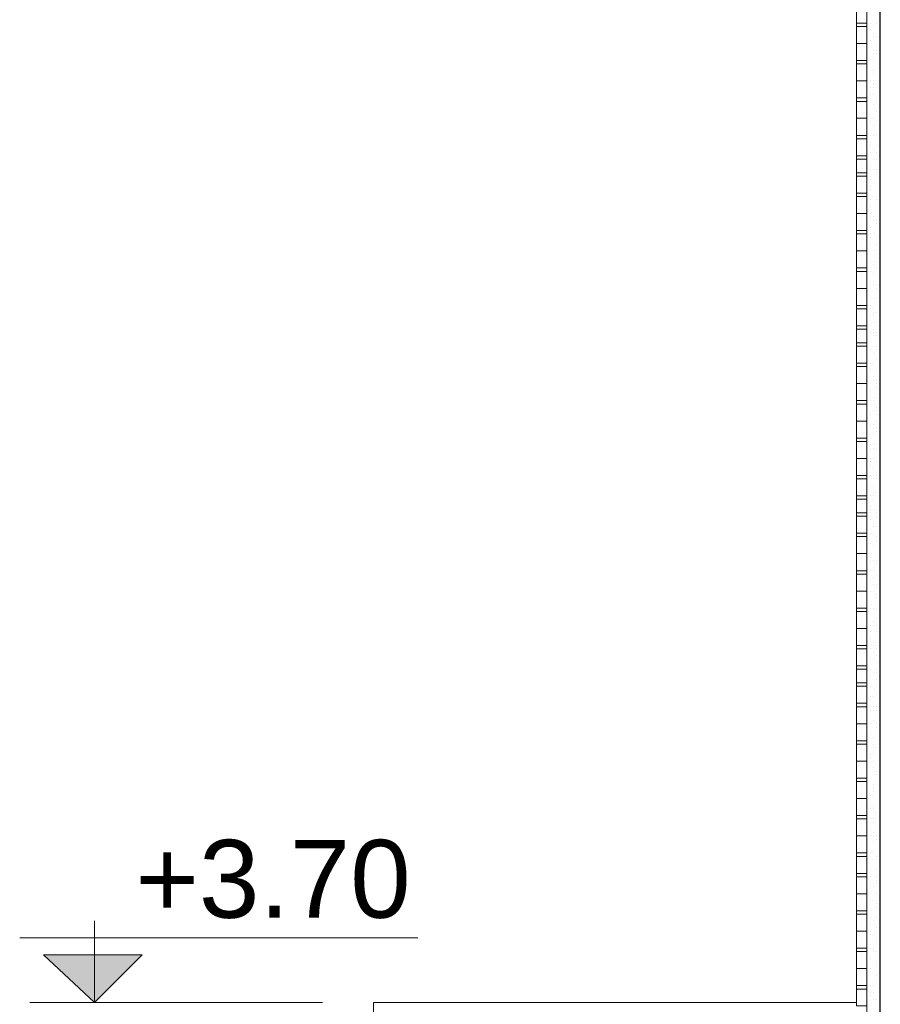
# Model space of a CAD drawing. Header units: metres. Extents: x 5.7 to 89.8, y 4 to 63.5.
# Tile 138 of 256: x 29 to 31.4, y 35.2 to 38. Entities that reach past the tile are written whole.
import ezdxf

# ---------------------------------------------------------------- set-up
doc = ezdxf.new("R2010")
doc.units = ezdxf.units.M
doc.header["$MEASUREMENT"] = 0
for name, color, linetype in [('PDF17_hatch-borshi', 7, 'Continuous'), ('PDF17_kaff', 7, 'Continuous'), ('PDF17_Text', 7, 'Continuous'), ('PDF17_textt', 7, 'Continuous'), ('PDF17_wall', 7, 'Continuous')]:
    doc.layers.add(name, color=color, linetype=linetype)
doc.styles.add('PDF Arial', font='arial.ttf')

msp = doc.modelspace()

# ---------------------------------------------------------------- linework, layer by layer
at = {"layer": 'PDF17_hatch-borshi', "lineweight": 18}
for points in [[(31.3528, 38.0208), (31.3528, 38.0208)], [(31.3528, 38.0111), (31.3528, 38.0111)], [(31.3624, 38.0208), (31.3624, 38.0208)], [(31.372, 38.0111), (31.372, 38.0111)], [(31.3817, 38.0208), (31.3817, 38.0208)], [(31.3528, 38.0015), (31.3528, 38.0015)], [(31.3624, 38.0015), (31.3624, 38.0015)], [(31.372, 37.9919), (31.372, 37.9919)], [(31.372, 37.9919), (31.372, 37.9919)], [(31.372, 37.9822), (31.372, 37.9822)], [(31.372, 37.9822), (31.372, 37.9822)], [(31.3817, 37.9822), (31.3817, 37.9822)], [(31.3624, 37.9726), (31.3624, 37.9726)], [(31.3817, 37.9533), (31.3817, 37.9533)], [(31.3528, 37.9437), (31.3528, 37.9437)], [(31.3528, 37.9341), (31.3528, 37.9341)], [(31.3528, 37.9341), (31.3528, 37.9341)], [(31.372, 37.9437), (31.372, 37.9437)], [(31.372, 37.9341), (31.372, 37.9341)], [(31.372, 37.9245), (31.372, 37.9245)], [(31.3817, 37.9437), (31.3817, 37.9437)], [(31.3817, 37.9341), (31.3817, 37.9341)], [(31.372, 37.9148), (31.372, 37.9148)], [(31.3528, 37.8859), (31.3528, 37.8859)], [(31.3528, 37.8763), (31.3528, 37.8763)], [(31.3528, 37.8667), (31.3528, 37.8667)], [(31.372, 37.8859), (31.372, 37.8859)], [(31.372, 37.8859), (31.372, 37.8859)], [(31.372, 37.8763), (31.372, 37.8763)], [(31.3528, 37.857), (31.3528, 37.857)], [(31.3624, 37.857), (31.3624, 37.857)], [(31.3624, 37.8378), (31.3624, 37.8378)], [(31.372, 37.857), (31.372, 37.857)], [(31.372, 37.8474), (31.372, 37.8474)], [(31.372, 37.8378), (31.372, 37.8378)], [(31.3817, 37.8378), (31.3817, 37.8378)], [(31.3817, 37.8378), (31.3817, 37.8378)], [(31.3528, 37.8281), (31.3528, 37.8281)], [(31.3528, 37.8089), (31.3528, 37.8089)], [(31.3624, 37.8185), (31.3624, 37.8185)], [(31.372, 37.8185), (31.372, 37.8185)], [(31.3817, 37.8089), (31.3817, 37.8089)], [(31.3528, 37.7896), (31.3528, 37.7896)], [(31.3528, 37.7896), (31.3528, 37.7896)], [(31.372, 37.7896), (31.372, 37.7896)], [(31.3817, 37.7992), (31.3817, 37.7992)], [(31.3913, 37.7992), (31.3913, 37.7992)], [(31.3528, 37.7607), (31.3528, 37.7607)], [(31.3817, 37.7704), (31.3817, 37.7704)], [(31.3817, 37.7704), (31.3817, 37.7704)], [(31.3528, 37.7415), (31.3528, 37.7415)], [(31.3528, 37.7415), (31.3528, 37.7415)], [(31.3624, 37.7511), (31.3624, 37.7511)], [(31.3624, 37.7415), (31.3624, 37.7415)], [(31.372, 37.7511), (31.372, 37.7511)], [(31.372, 37.7318), (31.372, 37.7318)], [(31.3817, 37.7415), (31.3817, 37.7415)], [(31.3528, 37.7222), (31.3528, 37.7222)], [(31.3624, 37.7029), (31.3624, 37.7029)], [(31.372, 37.7029), (31.372, 37.7029)], [(31.372, 37.7029), (31.372, 37.7029)], [(31.3817, 37.7029), (31.3817, 37.7029)], [(31.3817, 37.7029), (31.3817, 37.7029)], [(31.3528, 37.6837), (31.3528, 37.6837)], [(31.3528, 37.6837), (31.3528, 37.6837)], [(31.3624, 37.6837), (31.3624, 37.6837)], [(31.3624, 37.674), (31.3624, 37.674)], [(31.3817, 37.674), (31.3817, 37.674)], [(31.3528, 37.6548), (31.3528, 37.6548)], [(31.3624, 37.6548), (31.3624, 37.6548)], [(31.372, 37.6644), (31.372, 37.6644)], [(31.3817, 37.6548), (31.3817, 37.6548)], [(31.3817, 37.6548), (31.3817, 37.6548)], [(31.3624, 37.6163), (31.3624, 37.6163)], [(31.3624, 37.6163), (31.3624, 37.6163)], [(31.372, 37.6355), (31.372, 37.6355)], [(31.3817, 37.6355), (31.3817, 37.6355)], [(31.3528, 37.6066), (31.3528, 37.6066)], [(31.3624, 37.6066), (31.3624, 37.6066)], [(31.3624, 37.5874), (31.3624, 37.5874)], [(31.372, 37.6066), (31.372, 37.6066)], [(31.3817, 37.6066), (31.3817, 37.6066)], [(31.3817, 37.597), (31.3817, 37.597)], [(31.3817, 37.597), (31.3817, 37.597)], [(31.3624, 37.5777), (31.3624, 37.5777)], [(31.3624, 37.5585), (31.3624, 37.5585)], [(31.372, 37.5681), (31.372, 37.5681)], [(31.3817, 37.5681), (31.3817, 37.5681)], [(31.3624, 37.5488), (31.3624, 37.5488)], [(31.3624, 37.5488), (31.3624, 37.5488)], [(31.3528, 37.5103), (31.3528, 37.5103)], [(31.3528, 37.5103), (31.3528, 37.5103)], [(31.3624, 37.5199), (31.3624, 37.5199)], [(31.372, 37.5296), (31.372, 37.5296)], [(31.3817, 37.5296), (31.3817, 37.5296)], [(31.3817, 37.5199), (31.3817, 37.5199)], [(31.3913, 37.5296), (31.3913, 37.5296)], [(31.3624, 37.5007), (31.3624, 37.5007)], [(31.3624, 37.4814), (31.3624, 37.4814)], [(31.3624, 37.4814), (31.3624, 37.4814)], [(31.3624, 37.4718), (31.3624, 37.4718)], [(31.372, 37.4718), (31.372, 37.4718)], [(31.372, 37.4622), (31.372, 37.4622)], [(31.3817, 37.4622), (31.3817, 37.4622)], [(31.3817, 37.4525), (31.3817, 37.4525)], [(31.3624, 37.4429), (31.3624, 37.4429)], [(31.3624, 37.4236), (31.3624, 37.4236)], [(31.372, 37.4236), (31.372, 37.4236)], [(31.3624, 37.414), (31.3624, 37.414)], [(31.3624, 37.414), (31.3624, 37.414)], [(31.3624, 37.3947), (31.3624, 37.3947)], [(31.3817, 37.414), (31.3817, 37.414)], [(31.3817, 37.3947), (31.3817, 37.3947)], [(31.3528, 37.3755), (31.3528, 37.3755)], [(31.372, 37.3755), (31.372, 37.3755)], [(31.3817, 37.3755), (31.3817, 37.3755)], [(31.3624, 37.3466), (31.3624, 37.3466)], [(31.372, 37.3466), (31.372, 37.3466)], [(31.372, 37.337), (31.372, 37.337)], [(31.3817, 37.3466), (31.3817, 37.3466)], [(31.3528, 37.3273), (31.3528, 37.3273)], [(31.3624, 37.3273), (31.3624, 37.3273)], [(31.3624, 37.3177), (31.3624, 37.3177)], [(31.372, 37.3081), (31.372, 37.3081)], [(31.3817, 37.3273), (31.3817, 37.3273)], [(31.3624, 37.2888), (31.3624, 37.2888)], [(31.3624, 37.2792), (31.3624, 37.2792)], [(31.372, 37.2888), (31.372, 37.2888)], [(31.372, 37.2792), (31.372, 37.2792)], [(31.372, 37.2792), (31.372, 37.2792)], [(31.3817, 37.2792), (31.3817, 37.2792)], [(31.3817, 37.2695), (31.3817, 37.2695)], [(31.3913, 37.2599), (31.3913, 37.2599)], [(31.3624, 37.2406), (31.3624, 37.2406)], [(31.372, 37.2406), (31.372, 37.2406)], [(31.3817, 37.2406), (31.3817, 37.2406)], [(31.3817, 37.2406), (31.3817, 37.2406)], [(31.3624, 37.2214), (31.3624, 37.2214)], [(31.3624, 37.2117), (31.3624, 37.2117)], [(31.372, 37.2117), (31.372, 37.2117)], [(31.372, 37.2021), (31.372, 37.2021)], [(31.3817, 37.2021), (31.3817, 37.2021)], [(31.3528, 37.1925), (31.3528, 37.1925)], [(31.3528, 37.1925), (31.3528, 37.1925)], [(31.3528, 37.1925), (31.3528, 37.1925)], [(31.3624, 37.1925), (31.3624, 37.1925)], [(31.372, 37.1925), (31.372, 37.1925)], [(31.372, 37.1732), (31.372, 37.1732)], [(31.3817, 37.1732), (31.3817, 37.1732)], [(31.3528, 37.1636), (31.3528, 37.1636)], [(31.3528, 37.154), (31.3528, 37.154)], [(31.3624, 37.1443), (31.3624, 37.1443)], [(31.372, 37.154), (31.372, 37.154)], [(31.372, 37.1443), (31.372, 37.1443)], [(31.3817, 37.1443), (31.3817, 37.1443)], [(31.3528, 37.1251), (31.3528, 37.1251)], [(31.372, 37.1347), (31.372, 37.1347)], [(31.3817, 37.1347), (31.3817, 37.1347)], [(31.3528, 37.1058), (31.3528, 37.1058)], [(31.3528, 37.0865), (31.3528, 37.0865)], [(31.3624, 37.0962), (31.3624, 37.0962)], [(31.372, 37.1058), (31.372, 37.1058)], [(31.372, 37.1058), (31.372, 37.1058)], [(31.372, 37.0865), (31.372, 37.0865)], [(31.3817, 37.1058), (31.3817, 37.1058)], [(31.3817, 37.0962), (31.3817, 37.0962)], [(31.3528, 37.0769), (31.3528, 37.0769)], [(31.3528, 37.0576), (31.3528, 37.0576)], [(31.3624, 37.0576), (31.3624, 37.0576)], [(31.372, 37.0576), (31.372, 37.0576)], [(31.3817, 37.0673), (31.3817, 37.0673)], [(31.3528, 37.048), (31.3528, 37.048)], [(31.3528, 37.0384), (31.3528, 37.0384)], [(31.3624, 37.0384), (31.3624, 37.0384)], [(31.3817, 37.0384), (31.3817, 37.0384)], [(31.3528, 37.0191), (31.3528, 37.0191)], [(31.3528, 37.0095), (31.3528, 37.0095)], [(31.372, 37.0191), (31.372, 37.0191)], [(31.372, 37.0095), (31.372, 37.0095)], [(31.3817, 37.0095), (31.3817, 37.0095)], [(31.3817, 36.9999), (31.3817, 36.9999)], [(31.3624, 36.9806), (31.3624, 36.9806)], [(31.3817, 36.9902), (31.3817, 36.9902)], [(31.3528, 36.971), (31.3528, 36.971)], [(31.3624, 36.971), (31.3624, 36.971)], [(31.3624, 36.9613), (31.3624, 36.9613)], [(31.3624, 36.9517), (31.3624, 36.9517)], [(31.372, 36.9613), (31.372, 36.9613)], [(31.372, 36.9517), (31.372, 36.9517)], [(31.3817, 36.9613), (31.3817, 36.9613)], [(31.3817, 36.9613), (31.3817, 36.9613)], [(31.372, 36.9228), (31.372, 36.9228)], [(31.3817, 36.9324), (31.3817, 36.9324)], [(31.3817, 36.9228), (31.3817, 36.9228)], [(31.3528, 36.9132), (31.3528, 36.9132)], [(31.3528, 36.9035), (31.3528, 36.9035)], [(31.3528, 36.9035), (31.3528, 36.9035)], [(31.3624, 36.9132), (31.3624, 36.9132)], [(31.3624, 36.9132), (31.3624, 36.9132)], [(31.3817, 36.9132), (31.3817, 36.9132)], [(31.3817, 36.8939), (31.3817, 36.8939)], [(31.3624, 36.8843), (31.3624, 36.8843)], [(31.372, 36.8843), (31.372, 36.8843)], [(31.372, 36.8747), (31.372, 36.8747)], [(31.3817, 36.8747), (31.3817, 36.8747)], [(31.3817, 36.865), (31.3817, 36.865)], [(31.3528, 36.8361), (31.3528, 36.8361)], [(31.3624, 36.8458), (31.3624, 36.8458)], [(31.372, 36.8554), (31.372, 36.8554)], [(31.3528, 36.8265), (31.3528, 36.8265)], [(31.3624, 36.8265), (31.3624, 36.8265)], [(31.3624, 36.8169), (31.3624, 36.8169)], [(31.372, 36.8265), (31.372, 36.8265)], [(31.372, 36.8169), (31.372, 36.8169)], [(31.3817, 36.8265), (31.3817, 36.8265)], [(31.3817, 36.8169), (31.3817, 36.8169)], [(31.3913, 36.8265), (31.3913, 36.8265)], [(31.3528, 36.7783), (31.3528, 36.7783)], [(31.3624, 36.788), (31.3624, 36.788)], [(31.3624, 36.7783), (31.3624, 36.7783)], [(31.3624, 36.7783), (31.3624, 36.7783)], [(31.372, 36.788), (31.372, 36.788)], [(31.3817, 36.7783), (31.3817, 36.7783)], [(31.3913, 36.7976), (31.3913, 36.7976)], [(31.3528, 36.7687), (31.3528, 36.7687)], [(31.3624, 36.7687), (31.3624, 36.7687)], [(31.372, 36.7591), (31.372, 36.7591)], [(31.3817, 36.7494), (31.3817, 36.7494)], [(31.3624, 36.7398), (31.3624, 36.7398)], [(31.372, 36.7302), (31.372, 36.7302)], [(31.3817, 36.7398), (31.3817, 36.7398)], [(31.3817, 36.7302), (31.3817, 36.7302)], [(31.3528, 36.7206), (31.3528, 36.7206)], [(31.3624, 36.7109), (31.3624, 36.7109)], [(31.372, 36.7109), (31.372, 36.7109)], [(31.3624, 36.682), (31.3624, 36.682)], [(31.372, 36.6917), (31.372, 36.6917)], [(31.372, 36.682), (31.372, 36.682)], [(31.372, 36.6724), (31.372, 36.6724)], [(31.3817, 36.6917), (31.3817, 36.6917)], [(31.3528, 36.6531), (31.3528, 36.6531)], [(31.3624, 36.6531), (31.3624, 36.6531)], [(31.3624, 36.6435), (31.3624, 36.6435)], [(31.3624, 36.6435), (31.3624, 36.6435)], [(31.372, 36.6435), (31.372, 36.6435)], [(31.3817, 36.6435), (31.3817, 36.6435)], [(31.3528, 36.6339), (31.3528, 36.6339)], [(31.3624, 36.6339), (31.3624, 36.6339)], [(31.3624, 36.6146), (31.3624, 36.6146)], [(31.3817, 36.6339), (31.3817, 36.6339)], [(31.3817, 36.6242), (31.3817, 36.6242)], [(31.372, 36.605), (31.372, 36.605)], [(31.372, 36.605), (31.372, 36.605)], [(31.372, 36.5953), (31.372, 36.5953)], [(31.3817, 36.5953), (31.3817, 36.5953)], [(31.3624, 36.5761), (31.3624, 36.5761)], [(31.372, 36.5761), (31.372, 36.5761)], [(31.3817, 36.5665), (31.3817, 36.5665)], [(31.3817, 36.5568), (31.3817, 36.5568)], [(31.3624, 36.5472), (31.3624, 36.5472)], [(31.3624, 36.5472), (31.3624, 36.5472)], [(31.372, 36.5376), (31.372, 36.5376)], [(31.3624, 36.5087), (31.3624, 36.5087)], [(31.3624, 36.499), (31.3624, 36.499)], [(31.372, 36.499), (31.372, 36.499)], [(31.372, 36.499), (31.372, 36.499)], [(31.372, 36.499), (31.372, 36.499)], [(31.3817, 36.499), (31.3817, 36.499)], [(31.3528, 36.4894), (31.3528, 36.4894)], [(31.3528, 36.4798), (31.3528, 36.4798)], [(31.3624, 36.4701), (31.3624, 36.4701)], [(31.372, 36.4701), (31.372, 36.4701)], [(31.3817, 36.4894), (31.3817, 36.4894)], [(31.3528, 36.4509), (31.3528, 36.4509)], [(31.372, 36.4509), (31.372, 36.4509)], [(31.3817, 36.4605), (31.3817, 36.4605)], [(31.3624, 36.4413), (31.3624, 36.4413)], [(31.372, 36.4316), (31.372, 36.4316)], [(31.372, 36.4316), (31.372, 36.4316)], [(31.3817, 36.4316), (31.3817, 36.4316)], [(31.3817, 36.422), (31.3817, 36.422)], [(31.3528, 36.4124), (31.3528, 36.4124)], [(31.3528, 36.4027), (31.3528, 36.4027)], [(31.3624, 36.4124), (31.3624, 36.4124)], [(31.3817, 36.4027), (31.3817, 36.4027)], [(31.3817, 36.3931), (31.3817, 36.3931)], [(31.3528, 36.3835), (31.3528, 36.3835)], [(31.3624, 36.3738), (31.3624, 36.3738)], [(31.3624, 36.3642), (31.3624, 36.3642)], [(31.3624, 36.3642), (31.3624, 36.3642)], [(31.372, 36.3642), (31.372, 36.3642)], [(31.3817, 36.3642), (31.3817, 36.3642)], [(31.3817, 36.3642), (31.3817, 36.3642)], [(31.3817, 36.3642), (31.3817, 36.3642)], [(31.3528, 36.3449), (31.3528, 36.3449)], [(31.3817, 36.3353), (31.3817, 36.3353)], [(31.3528, 36.316), (31.3528, 36.316)], [(31.3528, 36.316), (31.3528, 36.316)], [(31.3624, 36.316), (31.3624, 36.316)], [(31.372, 36.3257), (31.372, 36.3257)], [(31.372, 36.316), (31.372, 36.316)], [(31.3817, 36.316), (31.3817, 36.316)], [(31.3528, 36.2968), (31.3528, 36.2968)], [(31.3624, 36.2968), (31.3624, 36.2968)], [(31.3624, 36.2775), (31.3624, 36.2775)], [(31.3817, 36.2968), (31.3817, 36.2968)], [(31.3817, 36.2968), (31.3817, 36.2968)], [(31.3913, 36.2968), (31.3913, 36.2968)], [(31.3528, 36.2679), (31.3528, 36.2679)], [(31.3624, 36.2486), (31.3624, 36.2486)], [(31.3624, 36.2486), (31.3624, 36.2486)], [(31.372, 36.2679), (31.372, 36.2679)], [(31.372, 36.2583), (31.372, 36.2583)], [(31.3817, 36.2583), (31.3817, 36.2583)], [(31.3817, 36.2486), (31.3817, 36.2486)], [(31.3624, 36.2197), (31.3624, 36.2197)], [(31.372, 36.239), (31.372, 36.239)], [(31.372, 36.2197), (31.372, 36.2197)], [(31.3817, 36.2294), (31.3817, 36.2294)], [(31.3817, 36.2294), (31.3817, 36.2294)], [(31.3817, 36.2294), (31.3817, 36.2294)], [(31.3624, 36.2101), (31.3624, 36.2101)], [(31.3817, 36.2101), (31.3817, 36.2101)], [(31.3528, 36.1908), (31.3528, 36.1908)], [(31.3528, 36.1716), (31.3528, 36.1716)], [(31.3624, 36.1908), (31.3624, 36.1908)], [(31.3624, 36.1716), (31.3624, 36.1716)], [(31.372, 36.1812), (31.372, 36.1812)], [(31.3817, 36.1908), (31.3817, 36.1908)], [(31.3817, 36.1812), (31.3817, 36.1812)], [(31.3624, 36.1427), (31.3624, 36.1427)], [(31.3817, 36.1619), (31.3817, 36.1619)], [(31.3817, 36.1619), (31.3817, 36.1619)], [(31.3817, 36.1427), (31.3817, 36.1427)], [(31.3528, 36.1331), (31.3528, 36.1331)], [(31.3528, 36.1331), (31.3528, 36.1331)], [(31.3528, 36.1234), (31.3528, 36.1234)], [(31.3624, 36.1138), (31.3624, 36.1138)], [(31.372, 36.1331), (31.372, 36.1331)], [(31.372, 36.1138), (31.372, 36.1138)], [(31.3817, 36.1234), (31.3817, 36.1234)], [(31.3624, 36.1042), (31.3624, 36.1042)], [(31.3624, 36.0849), (31.3624, 36.0849)], [(31.372, 36.0849), (31.372, 36.0849)], [(31.3817, 36.0849), (31.3817, 36.0849)], [(31.3528, 36.0656), (31.3528, 36.0656)], [(31.3624, 36.0753), (31.3624, 36.0753)], [(31.372, 36.0753), (31.372, 36.0753)], [(31.3817, 36.0753), (31.3817, 36.0753)], [(31.3528, 36.0367), (31.3528, 36.0367)], [(31.3624, 36.0367), (31.3624, 36.0367)], [(31.372, 36.0464), (31.372, 36.0464)], [(31.3817, 36.0367), (31.3817, 36.0367)], [(31.3817, 36.0271), (31.3817, 36.0271)], [(31.3528, 35.9982), (31.3528, 35.9982)], [(31.3624, 36.0078), (31.3624, 36.0078)], [(31.3624, 36.0078), (31.3624, 36.0078)], [(31.372, 35.9982), (31.372, 35.9982)], [(31.3528, 35.9886), (31.3528, 35.9886)], [(31.3528, 35.979), (31.3528, 35.979)], [(31.372, 35.979), (31.372, 35.979)], [(31.372, 35.9693), (31.372, 35.9693)], [(31.3817, 35.9693), (31.3817, 35.9693)], [(31.3624, 35.9501), (31.3624, 35.9501)], [(31.3624, 35.9404), (31.3624, 35.9404)], [(31.372, 35.9501), (31.372, 35.9501)], [(31.3913, 35.9501), (31.3913, 35.9501)], [(31.3528, 35.9308), (31.3528, 35.9308)], [(31.372, 35.9308), (31.372, 35.9308)], [(31.3528, 35.9019), (31.3528, 35.9019)], [(31.372, 35.9115), (31.372, 35.9115)], [(31.372, 35.9019), (31.372, 35.9019)], [(31.372, 35.9019), (31.372, 35.9019)], [(31.3817, 35.9019), (31.3817, 35.9019)], [(31.3817, 35.8923), (31.3817, 35.8923)], [(31.3528, 35.873), (31.3528, 35.873)], [(31.3528, 35.8634), (31.3528, 35.8634)], [(31.372, 35.8634), (31.372, 35.8634)], [(31.3528, 35.8537), (31.3528, 35.8537)], [(31.3624, 35.8345), (31.3624, 35.8345)], [(31.372, 35.8537), (31.372, 35.8537)], [(31.372, 35.8537), (31.372, 35.8537)], [(31.372, 35.8441), (31.372, 35.8441)], [(31.372, 35.8345), (31.372, 35.8345)], [(31.3528, 35.8056), (31.3528, 35.8056)], [(31.3528, 35.8056), (31.3528, 35.8056)], [(31.3624, 35.8056), (31.3624, 35.8056)], [(31.372, 35.8056), (31.372, 35.8056)], [(31.3624, 35.796), (31.3624, 35.796)], [(31.372, 35.796), (31.372, 35.796)], [(31.372, 35.7863), (31.372, 35.7863)], [(31.3817, 35.7863), (31.3817, 35.7863)], [(31.3528, 35.7574), (31.3528, 35.7574)], [(31.3624, 35.7671), (31.3624, 35.7671)], [(31.372, 35.7671), (31.372, 35.7671)], [(31.372, 35.7574), (31.372, 35.7574)], [(31.3817, 35.7671), (31.3817, 35.7671)], [(31.3624, 35.7382), (31.3624, 35.7382)], [(31.3624, 35.7189), (31.3624, 35.7189)], [(31.372, 35.7285), (31.372, 35.7285)], [(31.372, 35.7189), (31.372, 35.7189)], [(31.372, 35.7189), (31.372, 35.7189)], [(31.372, 35.7189), (31.372, 35.7189)], [(31.3817, 35.7189), (31.3817, 35.7189)], [(31.3528, 35.7093), (31.3528, 35.7093)], [(31.3528, 35.6996), (31.3528, 35.6996)], [(31.372, 35.6996), (31.372, 35.6996)], [(31.3817, 35.7093), (31.3817, 35.7093)], [(31.3528, 35.6804), (31.3528, 35.6804)], [(31.3624, 35.6708), (31.3624, 35.6708)], [(31.3624, 35.6708), (31.3624, 35.6708)], [(31.372, 35.6708), (31.372, 35.6708)], [(31.3528, 35.6419), (31.3528, 35.6419)], [(31.372, 35.6515), (31.372, 35.6515)], [(31.3817, 35.6611), (31.3817, 35.6611)], [(31.3817, 35.6515), (31.3817, 35.6515)], [(31.3528, 35.6226), (31.3528, 35.6226)], [(31.3624, 35.6226), (31.3624, 35.6226)], [(31.3817, 35.6226), (31.3817, 35.6226)], [(31.3817, 35.6226), (31.3817, 35.6226)], [(31.3528, 35.6033), (31.3528, 35.6033)], [(31.3624, 35.6033), (31.3624, 35.6033)], [(31.3624, 35.5841), (31.3624, 35.5841)], [(31.372, 35.5841), (31.372, 35.5841)], [(31.3817, 35.6033), (31.3817, 35.6033)], [(31.3817, 35.5937), (31.3817, 35.5937)], [(31.3817, 35.5841), (31.3817, 35.5841)], [(31.3528, 35.5744), (31.3528, 35.5744)], [(31.3624, 35.5744), (31.3624, 35.5744)], [(31.372, 35.5744), (31.372, 35.5744)], [(31.3817, 35.5552), (31.3817, 35.5552)], [(31.3528, 35.5359), (31.3528, 35.5359)], [(31.3624, 35.5359), (31.3624, 35.5359)], [(31.372, 35.5359), (31.372, 35.5359)], [(31.3817, 35.5359), (31.3817, 35.5359)], [(31.3817, 35.5263), (31.3817, 35.5263)], [(31.3528, 35.5167), (31.3528, 35.5167)], [(31.3624, 35.507), (31.3624, 35.507)], [(31.3817, 35.5167), (31.3817, 35.5167)], [(31.3624, 35.4878), (31.3624, 35.4878)], [(31.3624, 35.4685), (31.3624, 35.4685)], [(31.3624, 35.4685), (31.3624, 35.4685)], [(31.372, 35.4781), (31.372, 35.4781)], [(31.3817, 35.4878), (31.3817, 35.4878)], [(31.3817, 35.4878), (31.3817, 35.4878)], [(31.3528, 35.4492), (31.3528, 35.4492)], [(31.3528, 35.4396), (31.3528, 35.4396)], [(31.3624, 35.4492), (31.3624, 35.4492)], [(31.3624, 35.4396), (31.3624, 35.4396)], [(31.3624, 35.4396), (31.3624, 35.4396)], [(31.372, 35.4396), (31.372, 35.4396)], [(31.3817, 35.4589), (31.3817, 35.4589)], [(31.3817, 35.4589), (31.3817, 35.4589)], [(31.3817, 35.4492), (31.3817, 35.4492)], [(31.3624, 35.4107), (31.3624, 35.4107)], [(31.3624, 35.4107), (31.3624, 35.4107)], [(31.3817, 35.43), (31.3817, 35.43)], [(31.3817, 35.4203), (31.3817, 35.4203)], [(31.3624, 35.4011), (31.3624, 35.4011)], [(31.3624, 35.4011), (31.3624, 35.4011)], [(31.372, 35.4011), (31.372, 35.4011)], [(31.372, 35.3914), (31.372, 35.3914)], [(31.3817, 35.3914), (31.3817, 35.3914)], [(31.3817, 35.3914), (31.3817, 35.3914)], [(31.3624, 35.3722), (31.3624, 35.3722)], [(31.3817, 35.3626), (31.3817, 35.3626)], [(31.3913, 35.3818), (31.3913, 35.3818)], [(31.3624, 35.3433), (31.3624, 35.3433)], [(31.3624, 35.3433), (31.3624, 35.3433)], [(31.3624, 35.3433), (31.3624, 35.3433)], [(31.3624, 35.3337), (31.3624, 35.3337)], [(31.3817, 35.3529), (31.3817, 35.3529)], [(31.3817, 35.324), (31.3817, 35.324)], [(31.3817, 35.3048), (31.3817, 35.3048)], [(31.3913, 35.324), (31.3913, 35.324)], [(31.3528, 35.2951), (31.3528, 35.2951)], [(31.3528, 35.2759), (31.3528, 35.2759)], [(31.3624, 35.2951), (31.3624, 35.2951)], [(31.3624, 35.2951), (31.3624, 35.2951)], [(31.3624, 35.2759), (31.3624, 35.2759)], [(31.372, 35.2951), (31.372, 35.2951)], [(31.372, 35.2759), (31.372, 35.2759)], [(31.3624, 35.2662), (31.3624, 35.2662)], [(31.3624, 35.2662), (31.3624, 35.2662)], [(31.372, 35.2566), (31.372, 35.2566)], [(31.3817, 35.2566), (31.3817, 35.2566)], [(31.3817, 35.2566), (31.3817, 35.2566)]]:
    msp.add_lwpolyline(points, dxfattribs=at)
at = {"layer": 'PDF17_kaff', "lineweight": 20}
for points in [[(31.3528, 40.3226), (31.3239, 40.3226), (31.3239, 40.3708), (31.3528, 40.3708), (31.3239, 40.3708), (31.3239, 40.6019), (31.3528, 40.6019), (31.3528, 30.9033)], [(31.3528, 38.1171), (31.3239, 38.1171), (31.3239, 38.0786), (31.3239, 38.0689), (31.3528, 38.0689), (31.3239, 38.0689), (31.3239, 38.0208), (31.3528, 38.0208)], [(31.3239, 38.0208), (31.3239, 38.0111)], [(31.3528, 37.963), (31.3239, 37.963), (31.3528, 37.963), (31.3239, 37.963), (31.3239, 38.0111), (31.3528, 38.0111)], [(31.3239, 37.9726), (31.3239, 37.963), (31.3239, 37.9148), (31.3528, 37.9148)], [(31.3239, 37.963), (31.3239, 37.963)], [(31.3528, 37.9052), (31.3239, 37.9052), (31.3239, 37.9148)], [(31.3239, 37.857), (31.3239, 37.9052), (31.3239, 37.857)], [(31.3528, 37.857), (31.3239, 37.857)], [(31.3239, 37.8089), (31.3239, 37.8089)], [(31.3528, 37.8089), (31.3239, 37.8089)], [(31.3239, 37.7992), (31.3239, 37.7511), (31.3239, 37.7029), (31.3239, 37.6933), (31.3528, 37.6933), (31.3239, 37.6933), (31.3239, 37.7029), (31.3239, 37.6933), (31.3528, 37.6933), (31.3239, 37.6933), (31.3239, 37.6452), (31.3528, 37.6452)], [(31.3239, 37.7511), (31.3528, 37.7511), (31.3239, 37.7511)], [(31.3239, 37.7511), (31.3239, 37.7511)], [(31.3239, 37.7029), (31.3239, 37.7029)], [(31.3528, 37.7029), (31.3239, 37.7029), (31.3239, 37.6933)], [(31.3528, 37.6355), (31.3239, 37.6355), (31.3239, 37.6452)], [(31.3239, 37.597), (31.3239, 37.6355), (31.3239, 37.597)], [(31.3528, 37.597), (31.3239, 37.597)], [(31.3239, 37.5392), (31.3239, 37.5392)], [(31.3528, 37.5392), (31.3239, 37.5392)], [(31.3239, 37.5296), (31.3239, 37.4814), (31.3239, 37.4333), (31.3239, 37.4236), (31.3528, 37.4236), (31.3239, 37.4236), (31.3239, 37.3755), (31.3239, 37.3273), (31.3239, 37.3177), (31.3528, 37.3177), (31.3239, 37.3177), (31.3239, 37.2695), (31.3528, 37.2695), (31.3239, 37.2695)], [(31.3239, 37.4814), (31.3528, 37.4814), (31.3239, 37.4814)], [(31.3239, 37.4814), (31.3239, 37.4814)], [(31.3239, 37.4333), (31.3239, 37.4333)], [(31.3528, 37.4333), (31.3239, 37.4333), (31.3239, 37.4236)], [(31.3239, 37.3755), (31.3528, 37.3755), (31.3239, 37.3755)], [(31.3239, 37.3755), (31.3239, 37.3755)], [(31.3239, 37.3273), (31.3239, 37.3273)], [(31.3528, 37.3273), (31.3239, 37.3273), (31.3239, 37.3177)], [(31.3239, 37.2695), (31.3239, 37.2695)], [(31.3239, 37.2214), (31.3239, 37.2695), (31.3239, 37.2214)], [(31.3528, 37.2214), (31.3239, 37.2214)], [(31.3239, 37.1636), (31.3239, 37.1636)], [(31.3528, 37.1636), (31.3239, 37.1636)], [(31.3239, 37.154), (31.3239, 37.1154), (31.3528, 37.1154)], [(31.3239, 37.1154), (31.3239, 37.1058)], [(31.3528, 37.1058), (31.3239, 37.1058), (31.3239, 37.0576), (31.3239, 37.048), (31.3528, 37.048), (31.3239, 37.048), (31.3239, 36.9999), (31.3239, 36.9517), (31.3239, 36.9421), (31.3528, 36.9421), (31.3239, 36.9421), (31.3239, 36.8939), (31.3528, 36.8939), (31.3239, 36.8939)], [(31.3239, 37.0576), (31.3239, 37.0576)], [(31.3528, 37.0576), (31.3239, 37.0576), (31.3239, 37.048)], [(31.3239, 36.9999), (31.3528, 36.9999), (31.3239, 36.9999)], [(31.3239, 36.9999), (31.3239, 36.9999)], [(31.3239, 36.9517), (31.3239, 36.9517)], [(31.3528, 36.9517), (31.3239, 36.9517), (31.3239, 36.9421)], [(31.3239, 36.8939), (31.3239, 36.8939)], [(31.3239, 36.8458), (31.3239, 36.8939), (31.3239, 36.8458)], [(31.3528, 36.8458), (31.3239, 36.8458)], [(31.3239, 36.7976), (31.3239, 36.788), (31.3239, 36.7398), (31.3528, 36.7398)], [(31.3528, 36.788), (31.3239, 36.788)], [(31.3239, 36.7398), (31.3239, 36.7302)], [(31.3528, 36.7302), (31.3239, 36.7302), (31.3239, 36.682), (31.3239, 36.6724), (31.3528, 36.6724), (31.3239, 36.6724), (31.3239, 36.682), (31.3239, 36.6724), (31.3528, 36.6724), (31.3239, 36.6724), (31.3239, 36.6339), (31.3528, 36.6339)], [(31.3239, 36.682), (31.3239, 36.682)], [(31.3528, 36.682), (31.3239, 36.682), (31.3239, 36.6724)], [(31.3528, 36.6242), (31.3239, 36.6242), (31.3239, 36.6339)], [(31.3239, 36.5761), (31.3239, 36.6242), (31.3239, 36.5761)], [(31.3528, 36.5183), (31.3239, 36.5183), (31.3239, 36.5665), (31.3528, 36.5665), (31.3239, 36.5665), (31.3239, 36.5761), (31.3239, 36.5665), (31.3239, 36.5183), (31.3528, 36.5183), (31.3239, 36.5183), (31.3239, 36.4701), (31.3528, 36.4701)], [(31.3528, 36.5761), (31.3239, 36.5761)], [(31.3239, 36.5279), (31.3239, 36.5279)], [(31.3239, 36.4701), (31.3239, 36.4605)], [(31.3528, 36.4124), (31.3239, 36.4124), (31.3528, 36.4124), (31.3239, 36.4124), (31.3239, 36.4605), (31.3528, 36.4605)], [(31.3239, 36.422), (31.3239, 36.4124), (31.3239, 36.3642), (31.3528, 36.3642)], [(31.3239, 36.4124), (31.3239, 36.4124)], [(31.3239, 36.3642), (31.3239, 36.3546)], [(31.3528, 36.3064), (31.3239, 36.3064), (31.3528, 36.3064), (31.3239, 36.3064), (31.3239, 36.3546), (31.3528, 36.3546)], [(31.3239, 36.316), (31.3239, 36.3064), (31.3239, 36.2583), (31.3528, 36.2583)], [(31.3239, 36.3064), (31.3239, 36.3064)], [(31.3528, 36.2486), (31.3239, 36.2486), (31.3239, 36.2583)], [(31.3239, 36.2005), (31.3239, 36.2486), (31.3239, 36.2005)], [(31.3528, 36.2005), (31.3239, 36.2005)], [(31.3239, 36.1523), (31.3239, 36.1523)], [(31.3528, 36.1523), (31.3239, 36.1523)], [(31.3239, 36.1427), (31.3239, 36.0945), (31.3528, 36.0945)], [(31.3239, 36.0945), (31.3239, 36.0849)], [(31.3528, 36.0849), (31.3239, 36.0849), (31.3239, 36.0367), (31.3528, 36.0367), (31.3239, 36.0367)], [(31.3239, 36.0464), (31.3239, 36.0464)], [(31.3528, 36.0367), (31.3239, 36.0367), (31.3239, 35.9886), (31.3528, 35.9886)], [(31.3239, 36.0367), (31.3239, 36.0367)], [(31.3239, 35.9886), (31.3239, 35.979)], [(31.3528, 35.9308), (31.3239, 35.9308), (31.3528, 35.9308), (31.3239, 35.9308), (31.3239, 35.979), (31.3528, 35.979)], [(31.3239, 35.9404), (31.3239, 35.9308), (31.3239, 35.8826), (31.3528, 35.8826)], [(31.3239, 35.9308), (31.3239, 35.9308)], [(31.3528, 35.873), (31.3239, 35.873), (31.3239, 35.8826)], [(31.3239, 35.8249), (31.3239, 35.873), (31.3239, 35.8249)], [(31.3528, 35.8249), (31.3239, 35.8249)], [(31.3239, 35.7767), (31.3239, 35.7767)], [(31.3528, 35.7767), (31.3239, 35.7767)], [(31.3239, 35.7671), (31.3239, 35.7189), (31.3239, 35.6708), (31.3239, 35.6611), (31.3528, 35.6611), (31.3239, 35.6611), (31.3239, 35.6708), (31.3239, 35.6611), (31.3528, 35.6611), (31.3239, 35.6611), (31.3239, 35.613), (31.3528, 35.613)], [(31.3239, 35.7189), (31.3528, 35.7189), (31.3239, 35.7189)], [(31.3239, 35.7189), (31.3239, 35.7189)], [(31.3239, 35.6708), (31.3239, 35.6708)], [(31.3528, 35.6708), (31.3239, 35.6708), (31.3239, 35.6611)], [(31.3528, 35.6033), (31.3239, 35.6033), (31.3239, 35.613)], [(31.3239, 35.5552), (31.3239, 35.6033), (31.3239, 35.5552)], [(31.3528, 35.5552), (31.3239, 35.5552)], [(31.3239, 35.507), (31.3239, 35.507)], [(31.3528, 35.507), (31.3239, 35.507)], [(31.3239, 35.4974), (31.3239, 35.4492), (31.3239, 35.4011), (31.3239, 35.3914), (31.3528, 35.3914), (31.3239, 35.3914), (31.3239, 35.3433), (31.3239, 35.2951), (31.3239, 35.2855), (31.3528, 35.2855), (31.3239, 35.2855), (31.3239, 35.2374), (31.3528, 35.2374), (31.3239, 35.2374)], [(31.3239, 35.4492), (31.3528, 35.4492), (31.3239, 35.4492)], [(31.3239, 35.4492), (31.3239, 35.4492)], [(31.3239, 35.4011), (31.3239, 35.4011)], [(31.3528, 35.4011), (31.3239, 35.4011), (31.3239, 35.3914)], [(31.3239, 35.3433), (31.3528, 35.3433), (31.3239, 35.3433)], [(31.3239, 35.3433), (31.3239, 35.3433)], [(31.3239, 35.2951), (31.3239, 35.2951)], [(31.3528, 35.2951), (31.3239, 35.2951), (31.3239, 35.2855)]]:
    msp.add_lwpolyline(points, dxfattribs=at)
for points in [[(31.3528, 37.857), (31.3239, 37.857), (31.3239, 37.8089), (31.3239, 37.7992), (31.3528, 37.7992), (31.3239, 37.7992), (31.3239, 37.8089), (31.3239, 37.857)], [(31.3528, 37.5874), (31.3239, 37.5874), (31.3239, 37.5392), (31.3239, 37.5296), (31.3528, 37.5296), (31.3239, 37.5296), (31.3239, 37.5392), (31.3239, 37.5874), (31.3239, 37.597), (31.3239, 37.5874)], [(31.3528, 37.2117), (31.3239, 37.2117), (31.3239, 37.1636), (31.3239, 37.154), (31.3528, 37.154), (31.3239, 37.154), (31.3239, 37.1636), (31.3239, 37.2117), (31.3239, 37.2214), (31.3239, 37.2117)], [(31.3528, 36.8361), (31.3239, 36.8361), (31.3239, 36.8458), (31.3239, 36.8361), (31.3239, 36.788), (31.3528, 36.788), (31.3239, 36.788), (31.3239, 36.8361)], [(31.3528, 36.1908), (31.3239, 36.1908), (31.3239, 36.1523), (31.3239, 36.1427), (31.3528, 36.1427), (31.3239, 36.1427), (31.3239, 36.1523), (31.3239, 36.1908), (31.3239, 36.2005), (31.3239, 36.1908)], [(31.3528, 35.8249), (31.3239, 35.8249), (31.3239, 35.7767), (31.3239, 35.7671), (31.3528, 35.7671), (31.3239, 35.7671), (31.3239, 35.7767), (31.3239, 35.8249)], [(31.3528, 35.5552), (31.3239, 35.5552), (31.3239, 35.507), (31.3239, 35.4974), (31.3528, 35.4974), (31.3239, 35.4974), (31.3239, 35.507), (31.3239, 35.5552)]]:
    msp.add_lwpolyline(points, close=True, dxfattribs=at)
at = {"layer": 'PDF17_textt', "lineweight": 20}
for points in [[(29.1665, 35.4781), (29.1665, 35.247), (29.022, 35.3818), (29.3013, 35.3818), (29.1665, 35.247)], [(28.9546, 35.43), (30.0814, 35.43)], [(29.8118, 35.247), (28.9835, 35.247)]]:
    msp.add_lwpolyline(points, dxfattribs=at)
at = {"layer": 'PDF17_textt', "transparency": 33554559}
for points in [[(29.022, 35.3818), (29.1665, 35.3818), (29.1665, 35.247)], [(29.1665, 35.3818), (29.1665, 35.247), (29.3013, 35.3818)]]:
    msp.add_solid(points, dxfattribs=at)
at = {"layer": 'PDF17_wall', "lineweight": 25}
msp.add_lwpolyline([(31.3913, 35.1314), (31.3913, 39.0609)], dxfattribs=at)
at = {"layer": 'PDF17_wall', "lineweight": 18}
msp.add_lwpolyline([(31.3239, 34.6595), (29.9562, 34.6595), (29.9562, 35.247), (31.3239, 35.247)], dxfattribs=at)

# ---------------------------------------------------------------- texts
at = {"layer": 'PDF17_Text', "insert": (29.2821, 35.4841), "char_height": 0.22061, "attachment_point": 7, "style": 'PDF Arial'}
msp.add_mtext('+3.70', dxfattribs=at)

doc.saveas('drawing.dxf')
